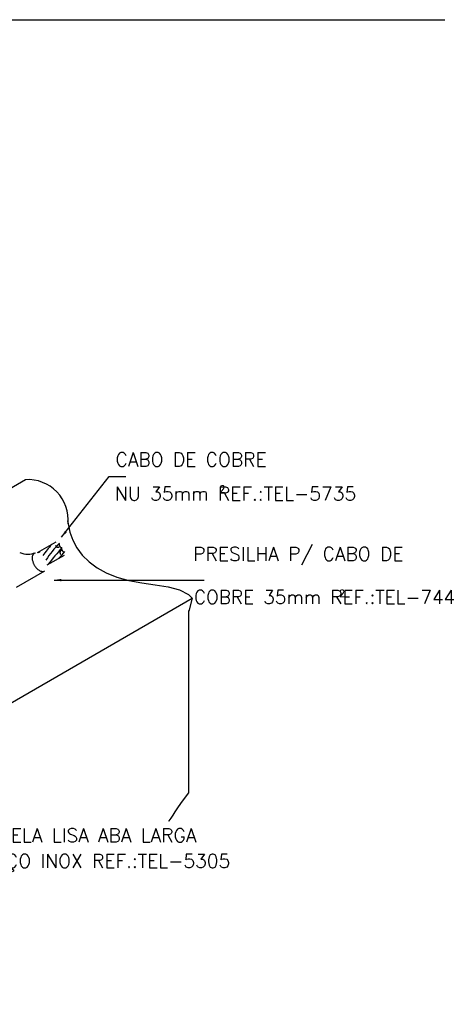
# Model space of a CAD drawing. Header units: millimetres. Extents: x 659 to 1031, y -73 to 11.
# Tile 91 of 141: x 931 to 937, y -63 to -48. Entities that reach past the tile are written whole.
import ezdxf

# ---------------------------------------------------------------- set-up
doc = ezdxf.new("R2010")
doc.units = ezdxf.units.MM
doc.header["$MEASUREMENT"] = 0
doc.linetypes.add('NULL', pattern=[0])
for name, color, linetype, lineweight in [('C01', 1, 'Continuous', 30), ('C02', 2, 'Continuous', 30), ('C03', 3, 'Continuous', 30), ('P-MARGEM', 4, 'Continuous', 30)]:
    doc.layers.add(name, color=color, linetype=linetype, lineweight=lineweight)
doc.styles.add('ROMANS', font='ROMANS')

msp = doc.modelspace()

# ---------------------------------------------------------------- hatches: boundary and pattern name
at = {"layer": 'C02', "linetype": 'Continuous'}
for points in [[(931.582, -55.935), (931.609, -55.957), (931.531, -56.03), (931.582, -55.935), (931.582, -55.935)], [(931.529, -56.674), (931.529, -56.638), (931.423, -56.655), (931.529, -56.674), (931.529, -56.674)]]:
    msp.add_hatch(color=2, dxfattribs=at).paths.add_polyline_path(points)

# ---------------------------------------------------------------- linework, layer by layer
at = {"layer": 'C01'}
for centre, radius, start, end in [((932.699, -57.314), 1.764, 137.939, 144.826), ((932.764, -57.349), 1.764, 135.711, 146.006), ((934.859, -58.982), 4.492, 140.66, 140.702), ((932.608, -57.314), 1.764, 142.256, 143.141), ((935.007, -59.21), 4.606, 138.87, 142.797), ((935.046, -59.267), 4.606, 138.87, 140.461), ((929.505, -54.551), 2.674, 318.23, 318.278)]:
    msp.add_arc(centre, radius, start, end, dxfattribs=at)
at = {"layer": 'C02'}
for p, q in [((931.531, -56.03), (932.229, -55.142)), ((932.229, -55.142), (932.472, -55.142)), ((927.18, -57.39), (931.003, -55.186)), ((931.18, -56.254), (931.452, -56.097)), ((931.322, -56.434), (931.574, -56.289)), ((930.873, -56.761), (931.288, -56.521)), ((931.423, -56.655), (933.376, -56.655)), ((933.376, -56.655), (933.62, -56.655)), ((922.211, -63.397), (933.443, -56.922)), ((933.393, -57.103), (933.393, -59.767))]:
    msp.add_line(p, q, dxfattribs=at)
for points in [[(931.62, -55.791), (931.627, -55.832), (931.653, -55.955), (931.695, -56.073), (931.756, -56.186), (931.835, -56.291), (931.934, -56.388), (932.051, -56.475), (932.187, -56.55), (932.342, -56.612), (932.515, -56.661), (932.706, -56.695), (932.902, -56.724), (933.091, -56.755), (933.258, -56.799), (933.392, -56.865), (933.443, -56.922)], [(931.443, -56.151), (931.444, -56.154), (931.446, -56.157), (931.448, -56.159), (931.451, -56.162), (931.453, -56.164), (931.456, -56.166), (931.459, -56.168), (931.461, -56.17), (931.465, -56.172), (931.468, -56.173), (931.472, -56.174), (931.475, -56.175), (931.479, -56.175), (931.483, -56.175), (931.487, -56.175), (931.49, -56.174), (931.494, -56.172), (931.497, -56.17)], [(931.502, -56.117), (931.499, -56.119), (931.497, -56.122), (931.496, -56.126), (931.496, -56.129), (931.495, -56.132), (931.496, -56.135), (931.496, -56.138), (931.497, -56.141), (931.497, -56.143), (931.498, -56.145), (931.499, -56.147), (931.499, -56.149), (931.5, -56.151), (931.501, -56.153), (931.502, -56.154), (931.503, -56.156), (931.503, -56.157), (931.504, -56.159), (931.505, -56.16), (931.506, -56.161), (931.507, -56.163), (931.508, -56.164), (931.509, -56.166), (931.51, -56.167), (931.512, -56.169), (931.513, -56.171), (931.515, -56.172), (931.517, -56.174), (931.519, -56.176), (931.522, -56.178), (931.525, -56.179), (931.528, -56.181), (931.531, -56.181), (931.535, -56.181), (931.538, -56.18)], [(931.14, -56.259), (931.129, -56.266), (931.119, -56.276), (931.112, -56.287), (931.107, -56.299), (931.104, -56.312), (931.103, -56.325), (931.102, -56.337), (931.103, -56.349), (931.104, -56.36), (931.106, -56.371), (931.109, -56.38), (931.111, -56.39), (931.114, -56.398), (931.117, -56.407), (931.121, -56.414), (931.124, -56.422), (931.128, -56.429), (931.132, -56.436), (931.136, -56.443), (931.141, -56.45), (931.145, -56.457), (931.15, -56.464), (931.156, -56.471), (931.162, -56.478), (931.169, -56.485), (931.176, -56.492), (931.184, -56.499), (931.193, -56.505), (931.202, -56.512), (931.213, -56.518), (931.225, -56.523), (931.238, -56.527), (931.251, -56.529), (931.264, -56.529)], [(931.526, -56.222), (931.523, -56.224), (931.52, -56.226), (931.518, -56.229), (931.515, -56.232), (931.513, -56.235), (931.512, -56.238), (931.511, -56.242), (931.51, -56.245), (931.509, -56.249), (931.509, -56.252), (931.509, -56.256), (931.509, -56.259), (931.51, -56.263), (931.51, -56.266), (931.511, -56.269), (931.513, -56.272), (931.514, -56.275), (931.516, -56.278)], [(931.537, -56.179), (931.535, -56.181), (931.533, -56.184), (931.532, -56.187), (931.531, -56.19), (931.531, -56.194), (931.531, -56.197), (931.532, -56.2), (931.532, -56.202), (931.533, -56.205), (931.534, -56.207), (931.534, -56.209), (931.535, -56.211), (931.535, -56.212), (931.536, -56.214), (931.537, -56.215), (931.538, -56.217), (931.538, -56.218), (931.539, -56.22), (931.54, -56.221), (931.541, -56.223), (931.542, -56.224), (931.543, -56.225), (931.544, -56.227), (931.545, -56.228), (931.546, -56.23), (931.548, -56.231), (931.549, -56.233), (931.551, -56.235), (931.553, -56.236), (931.555, -56.238), (931.558, -56.24), (931.561, -56.241), (931.564, -56.243), (931.567, -56.243), (931.57, -56.243), (931.573, -56.242)], [(933.443, -56.922), (933.443, -56.922), (933.394, -57.108)], [(933.393, -59.767), (933.328, -59.85), (933.274, -59.923), (933.229, -59.987), (933.191, -60.043), (933.159, -60.092), (933.13, -60.137), (933.104, -60.177), (933.097, -60.187)]]:
    msp.add_lwpolyline(points, dxfattribs=at)
for centre, radius, start, end in [((931.038, -55.777), 0.591, 354.63, 93.4642), ((931.039, -55.967), 0.309, 247.797, 291.228)]:
    msp.add_arc(centre, radius, start, end, dxfattribs=at)
at = {"layer": 'P-MARGEM'}
msp.add_line((915.229, -48.459), (938.357, -48.459), dxfattribs=at)

# ---------------------------------------------------------------- texts
at = {"layer": 'C03', "linetype": 'NULL', "attachment_point": 7, "line_spacing_factor": 0.798, "style": 'ROMANS'}
for s, insert, char_height, width in [('CABO DE COBRE', (932.322, -54.992), 0.2, 5.06667), ('NU 35mm REF.:TEL-5735', (932.314, -55.491), 0.2, 7.98095), ('2', (933.845, -55.374), 0.1, 0.1619), ('PRESILHA P/ CABO DE ', (933.461, -56.439), 0.2, 7.12381), ('COBRE 35mm REF.:TEL-744', (933.47, -57.004), 0.2, 8.7619), ('2', (935.597, -56.899), 0.1, 0.1619), ('ARRUELA LISA ABA LARGA ', (930.086, -60.488), 0.2, 7.88571), ('EM AÇO INOX REF.:TEL-5305', (930.059, -60.921), 0.2, 8.99048)]:
    msp.add_mtext(s, dxfattribs=dict(at, insert=insert, char_height=char_height, width=width))

doc.saveas('drawing.dxf')
